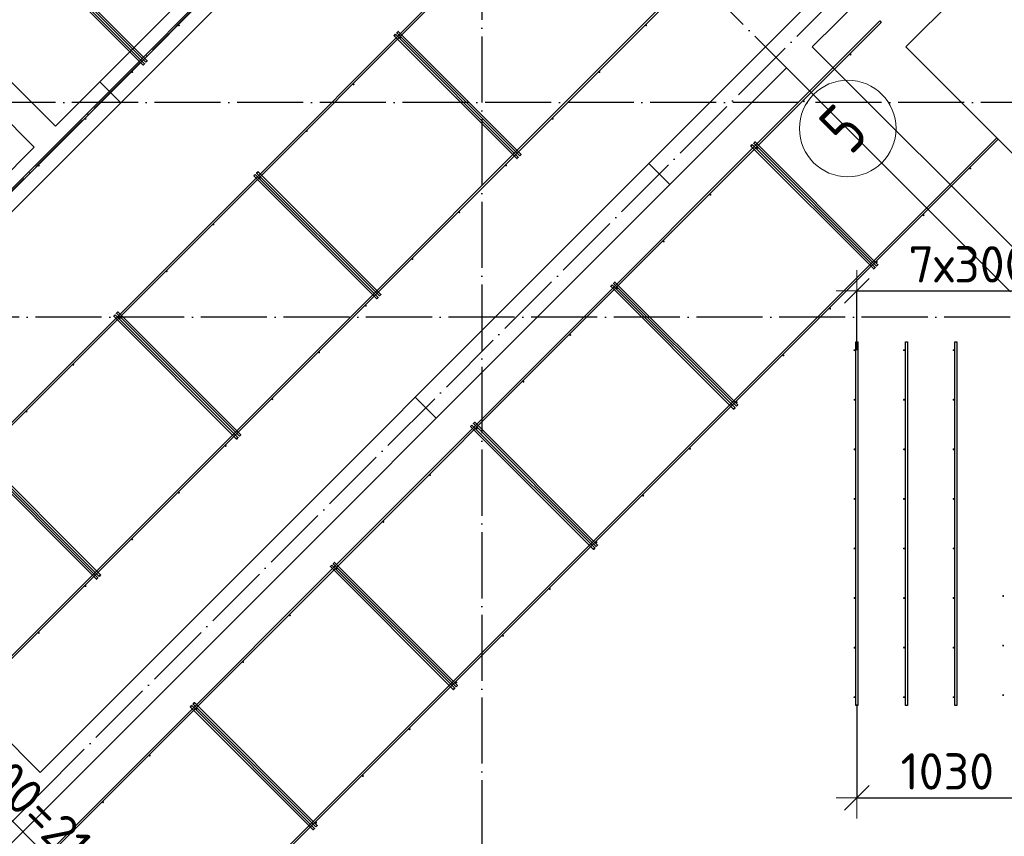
# Model space of a CAD drawing. Header units: millimetres. Extents: x -3483 to 105345, y -283423 to 72284.
# Tile 112 of 157: x 95652 to 101613, y 10758 to 15700. Entities that reach past the tile are written whole.
import ezdxf

# ---------------------------------------------------------------- set-up
doc = ezdxf.new("R2010")
doc.units = ezdxf.units.MM
doc.header["$PDMODE"] = 65
for name, pattern in [('______11', [500, 400, -50, 0, -50]), ('______2', [270, 200, -70]), ('______5', [1100, 800, -100, 100, -100])]:
    doc.linetypes.add(name, pattern=pattern)
for name, color, linetype, lineweight in [('Арм.стержн. Доп. арматура', 180, 'Continuous', 35), ('Размерная линия_ общее', 7, 'Continuous', 13), ('Стена_ общее', 7, 'Continuous', 35), ('Фундамент_ общее', 7, 'Continuous', 35)]:
    doc.layers.add(name, color=color, linetype=linetype, lineweight=lineweight)
doc.layers.add('Арм.стержн. Фиксатор', color=7, linetype='Continuous', lineweight=35, true_color=0x501e0f)
doc.layers.add('Осевая линия_ общее', color=7, linetype='______5', lineweight=13, true_color=0xa0a0a0)
doc.styles.add('ISOCPEUR', font='ISOCPEUR')
doc.dimstyles.new('DIMSTYLE_4', dxfattribs={"dimtxt": 220, "dimasz": 250, "dimexe": 0, "dimexo": 0, "dimgap": 110, "dimtad": 2, "dimdec": 0, "dimrnd": 5, "dimzin": 12, "dimdsep": 46, "dimtxsty": 'ISOCPEUR', "dimblk1": 'ALL_ML_STRICH', "dimblk2": 'ALL_ML_STRICH', "dimsah": 1, "dimcen": 0, "dimclrd": 7, "dimclre": 256, "dimclrt": 7, "dimadec": 0, "dimazin": 0, "dimtfac": 1, "dimtdec": 0, "dimtix": 1, "dimtmove": 2, "dimatfit": 3, "dimfxl": 0, "dimtzin": 0, "dimlwd": 0, "dimlwe": -3, "dimarcsym": 0})

# ---------------------------------------------------------------- blocks, each defined once
blk = doc.blocks.new('СЛОЖНЫЙ_ОБЪЕКТ_2')
at = {"layer": 'Стена_ общее', "color": 9, "linetype": 'Continuous', "lineweight": -3, "true_color": 0xc7c7c7, "transparency": 33554687}
for p, q in [((95868.1, 15055.4), (99559.2, 18746.5)), ((99686.5, 18619.2), (95995.4, 14928.1)), ((100308.7, 15677.6), (101468.4, 16837.3)), ((101609.8, 16695.8), (100450.2, 15536.2)), ((95868.1, 15055.4), (94538.8, 16384.7)), ((94538.8, 16130.2), (95740.8, 14928.1)), ((100308.7, 15677.6), (100167.3, 15536.2)), ((95776.2, 11145.1), (100167.3, 15536.2)), ((100167.3, 15536.2), (100294.6, 15408.9)), ((101886.4, 14100), (100450.2, 15536.2)), ((100294.6, 15408.9), (94538.8, 9653.1)), ((100294.6, 15408.9), (101650, 14053.5)), ((95740.8, 14928.1), (94637.8, 13825)), ((95868.1, 14800.8), (95995.4, 14928.1)), ((94637.8, 13570.4), (95868.1, 14800.8)), ((95776.2, 11145.1), (93994.3, 12927))]:
    blk.add_line(p, q, dxfattribs=at)
at = {"layer": 'Стена_ общее', "color": 9, "linetype": '______2', "lineweight": -3, "true_color": 0xc7c7c7, "transparency": 33554687}
for p, q in [((96136.8, 15324.1), (96264.1, 15196.8)), ((99587.5, 14701.8), (99460.2, 14829.1)), ((98046, 13414.9), (98173.3, 13287.6))]:
    blk.add_line(p, q, dxfattribs=at)
blk = doc.blocks.new('ALL_ML_STRICH')
at = {"color": 0, "linetype": 'ByBlock', "lineweight": -2}
for p, q in [((0, -0.5), (0, 0.5)), ((-0.3, -0.3), (0.3, 0.3)), ((-1, 0), (0.5, 0))]:
    blk.add_line(p, q, dxfattribs=at)
blk = doc.blocks.new('*D654')
at = {"layer": 'DEFPOINTS', "color": 7, "linetype": 'Continuous', "lineweight": 13, "transparency": 33554687}
for p in [(94885.7, 11570.1), (94531.2, 11215.3), (96016.1, 9730.4)]:
    blk.add_point(p, dxfattribs=at)
at = {"layer": 'Размерная линия_ общее', "color": 253, "linetype": 'Continuous', "lineweight": -2, "true_color": 0xa0a0a0, "transparency": 33554687}
for p, q in [((94601.9, 11286.1), (94885.7, 11570.1)), ((96086.8, 9801.1), (96371.2, 10085.8))]:
    blk.add_line(p, q, dxfattribs=at)
at = {"layer": 'Размерная линия_ общее', "color": 7, "linetype": 'Continuous', "lineweight": -2, "transparency": 33554687}
blk.add_line((94885.7, 11570.1), (96371.2, 10085.8), dxfattribs=at)
at = {"layer": 'Размерная линия_ общее', "color": 7, "linetype": 'Continuous', "lineweight": 13, "transparency": 33554687, "xscale": 250, "yscale": 250, "zscale": 250}
for p, rotation in [((94885.7, 11570.1), 135.0228616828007), ((96371.2, 10085.8), 315.0228616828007)]:
    blk.add_blockref('ALL_ML_STRICH', p, dxfattribs=dict(at, rotation=rotation))
at = {"layer": 'Размерная линия_ общее', "color": 7, "linetype": 'Continuous', "lineweight": 13, "transparency": 33554687, "insert": (95298, 11539.8), "char_height": 220, "width": 11, "attachment_point": 1, "rotation": 315.02286, "line_spacing_factor": 0.60241, "style": 'ISOCPEUR'}
blk.add_mtext('7х300=2100', dxfattribs=at)
blk = doc.blocks.new('*D686')
at = {"layer": 'DEFPOINTS', "color": 7, "linetype": 'Continuous', "lineweight": 13, "transparency": 33554687}
for p in [(100720, 11656.3), (101750, 11251), (100720, 10990.7)]:
    blk.add_point(p, dxfattribs=at)
at = {"layer": 'Размерная линия_ общее', "color": 253, "linetype": 'Continuous', "lineweight": -2, "true_color": 0xa0a0a0, "transparency": 33554687}
for p, q in [((100720, 11556.3), (100720, 10990.7)), ((101750, 10990.7), (101750, 10990.7))]:
    blk.add_line(p, q, dxfattribs=at)
at = {"layer": 'Размерная линия_ общее', "color": 7, "linetype": 'Continuous', "lineweight": -2, "transparency": 33554687}
blk.add_line((100720, 10990.7), (101750, 10990.7), dxfattribs=at)
at = {"layer": 'Размерная линия_ общее', "color": 7, "linetype": 'Continuous', "lineweight": 13, "transparency": 33554687, "xscale": 250, "yscale": 250, "zscale": 250, "rotation": 180}
blk.add_blockref('ALL_ML_STRICH', (100720, 10990.7), dxfattribs=at)
at = {"layer": 'Размерная линия_ общее', "color": 7, "linetype": 'Continuous', "lineweight": 13, "transparency": 33554687, "xscale": 250, "yscale": 250, "zscale": 250}
blk.add_blockref('ALL_ML_STRICH', (101750, 10990.7), dxfattribs=at)
at = {"layer": 'Размерная линия_ общее', "color": 7, "linetype": 'Continuous', "lineweight": 13, "transparency": 33554687, "insert": (101268, 11150.7), "char_height": 220, "width": 880, "attachment_point": 5, "style": 'ISOCPEUR'}
blk.add_mtext('\\A1;{1030}', dxfattribs=at)
blk = doc.blocks.new('*D688')
at = {"layer": 'DEFPOINTS', "color": 7, "linetype": 'Continuous', "lineweight": 13, "transparency": 33554687}
for p in [(100720, 14059.5), (100720, 13600.3), (102820, 13604.7)]:
    blk.add_point(p, dxfattribs=at)
at = {"layer": 'Размерная линия_ общее', "color": 253, "linetype": 'Continuous', "lineweight": -2, "true_color": 0xa0a0a0, "transparency": 33554687}
for p, q in [((100720, 13700.3), (100720, 14059.5)), ((102820, 13704.7), (102820, 14059.5))]:
    blk.add_line(p, q, dxfattribs=at)
at = {"layer": 'Размерная линия_ общее', "color": 7, "linetype": 'Continuous', "lineweight": -2, "transparency": 33554687}
blk.add_line((100720, 14059.5), (102820, 14059.5), dxfattribs=at)
at = {"layer": 'Размерная линия_ общее', "color": 7, "linetype": 'Continuous', "lineweight": 13, "transparency": 33554687, "xscale": 250, "yscale": 250, "zscale": 250, "rotation": 180}
blk.add_blockref('ALL_ML_STRICH', (100720, 14059.5), dxfattribs=at)
at = {"layer": 'Размерная линия_ общее', "color": 7, "linetype": 'Continuous', "lineweight": 13, "transparency": 33554687, "xscale": 250, "yscale": 250, "zscale": 250}
blk.add_blockref('ALL_ML_STRICH', (102820, 14059.5), dxfattribs=at)
at = {"layer": 'Размерная линия_ общее', "color": 7, "linetype": 'Continuous', "lineweight": 13, "transparency": 33554687, "insert": (101033, 14329.5), "char_height": 220, "width": 11, "attachment_point": 1, "line_spacing_factor": 0.60241, "style": 'ISOCPEUR'}
blk.add_mtext('7х300=2100', dxfattribs=at)
blk = doc.blocks.new('СЛОЖНЫЙ_ОБЪЕКТ_10')
at = {"layer": 'Осевая линия_ общее', "color": 253, "linetype": '______11', "lineweight": -3, "true_color": 0xa0a0a0, "transparency": 33554687}
for p, q in [((100386.5, 15317), (94623.6, 21079.9)), ((87969.7, 7029.7), (100704.7, 19764.7)), ((95052.9, 10294.4), (102613.9, 17855.5))]:
    blk.add_line(p, q, dxfattribs=at)
at = {"layer": 'Осевая линия_ общее', "color": 7, "linetype": 'Continuous', "lineweight": 13, "transparency": 33554687}
blk.add_circle((100665.4, 15041.6), 292.4, dxfattribs=at)
at = {"layer": 'Осевая линия_ общее', "color": 7, "linetype": 'Continuous', "lineweight": 13, "transparency": 33554687, "insert": (100683.4, 14875.1), "char_height": 300, "width": 326.407, "attachment_point": 7, "rotation": 45, "style": 'ISOCPEUR'}
blk.add_mtext('\\W0.78;5', dxfattribs=at)

msp = doc.modelspace()

# ---------------------------------------------------------------- hatches: boundary and pattern name
at = {"layer": 'Арм.стержн. Доп. арматура', "linetype": 'Continuous', "lineweight": 35, "transparency": 33554687}
for points in [[(100712, 13700), (100711.5, 13702.3), (100710.2, 13704.2), (100708.3, 13705.5), (100706, 13706), (100703.7, 13705.5), (100701.8, 13704.2), (100700.5, 13702.3), (100700, 13700), (100700.5, 13697.7), (100701.8, 13695.8), (100703.7, 13694.5), (100706, 13694), (100708.3, 13694.5), (100710.2, 13695.8), (100711.5, 13697.7)], [(101012, 13700), (101011.5, 13702.3), (101010.2, 13704.2), (101008.3, 13705.5), (101006, 13706), (101003.7, 13705.5), (101001.8, 13704.2), (101000.5, 13702.3), (101000, 13700), (101000.5, 13697.7), (101001.8, 13695.8), (101003.7, 13694.5), (101006, 13694), (101008.3, 13694.5), (101010.2, 13695.8), (101011.5, 13697.7)], [(101312, 13700), (101311.5, 13702.3), (101310.2, 13704.2), (101308.3, 13705.5), (101306, 13706), (101303.7, 13705.5), (101301.8, 13704.2), (101300.5, 13702.3), (101300, 13700), (101300.5, 13697.7), (101301.8, 13695.8), (101303.7, 13694.5), (101306, 13694), (101308.3, 13694.5), (101310.2, 13695.8), (101311.5, 13697.7)], [(100712, 13400), (100711.5, 13402.3), (100710.2, 13404.2), (100708.3, 13405.5), (100706, 13406), (100703.7, 13405.5), (100701.8, 13404.2), (100700.5, 13402.3), (100700, 13400), (100700.5, 13397.7), (100701.8, 13395.8), (100703.7, 13394.5), (100706, 13394), (100708.3, 13394.5), (100710.2, 13395.8), (100711.5, 13397.7)], [(101012, 13400), (101011.5, 13402.3), (101010.2, 13404.2), (101008.3, 13405.5), (101006, 13406), (101003.7, 13405.5), (101001.8, 13404.2), (101000.5, 13402.3), (101000, 13400), (101000.5, 13397.7), (101001.8, 13395.8), (101003.7, 13394.5), (101006, 13394), (101008.3, 13394.5), (101010.2, 13395.8), (101011.5, 13397.7)], [(101312, 13400), (101311.5, 13402.3), (101310.2, 13404.2), (101308.3, 13405.5), (101306, 13406), (101303.7, 13405.5), (101301.8, 13404.2), (101300.5, 13402.3), (101300, 13400), (101300.5, 13397.7), (101301.8, 13395.8), (101303.7, 13394.5), (101306, 13394), (101308.3, 13394.5), (101310.2, 13395.8), (101311.5, 13397.7)], [(100712, 13100), (100711.5, 13102.3), (100710.2, 13104.2), (100708.3, 13105.5), (100706, 13106), (100703.7, 13105.5), (100701.8, 13104.2), (100700.5, 13102.3), (100700, 13100), (100700.5, 13097.7), (100701.8, 13095.8), (100703.7, 13094.5), (100706, 13094), (100708.3, 13094.5), (100710.2, 13095.8), (100711.5, 13097.7)], [(101012, 13100), (101011.5, 13102.3), (101010.2, 13104.2), (101008.3, 13105.5), (101006, 13106), (101003.7, 13105.5), (101001.8, 13104.2), (101000.5, 13102.3), (101000, 13100), (101000.5, 13097.7), (101001.8, 13095.8), (101003.7, 13094.5), (101006, 13094), (101008.3, 13094.5), (101010.2, 13095.8), (101011.5, 13097.7)], [(101312, 13100), (101311.5, 13102.3), (101310.2, 13104.2), (101308.3, 13105.5), (101306, 13106), (101303.7, 13105.5), (101301.8, 13104.2), (101300.5, 13102.3), (101300, 13100), (101300.5, 13097.7), (101301.8, 13095.8), (101303.7, 13094.5), (101306, 13094), (101308.3, 13094.5), (101310.2, 13095.8), (101311.5, 13097.7)], [(100712, 12800), (100711.5, 12802.3), (100710.2, 12804.2), (100708.3, 12805.5), (100706, 12806), (100703.7, 12805.5), (100701.8, 12804.2), (100700.5, 12802.3), (100700, 12800), (100700.5, 12797.7), (100701.8, 12795.8), (100703.7, 12794.5), (100706, 12794), (100708.3, 12794.5), (100710.2, 12795.8), (100711.5, 12797.7)], [(101012, 12800), (101011.5, 12802.3), (101010.2, 12804.2), (101008.3, 12805.5), (101006, 12806), (101003.7, 12805.5), (101001.8, 12804.2), (101000.5, 12802.3), (101000, 12800), (101000.5, 12797.7), (101001.8, 12795.8), (101003.7, 12794.5), (101006, 12794), (101008.3, 12794.5), (101010.2, 12795.8), (101011.5, 12797.7)], [(101312, 12800), (101311.5, 12802.3), (101310.2, 12804.2), (101308.3, 12805.5), (101306, 12806), (101303.7, 12805.5), (101301.8, 12804.2), (101300.5, 12802.3), (101300, 12800), (101300.5, 12797.7), (101301.8, 12795.8), (101303.7, 12794.5), (101306, 12794), (101308.3, 12794.5), (101310.2, 12795.8), (101311.5, 12797.7)], [(100712, 12500), (100711.5, 12502.3), (100710.2, 12504.2), (100708.3, 12505.5), (100706, 12506), (100703.7, 12505.5), (100701.8, 12504.2), (100700.5, 12502.3), (100700, 12500), (100700.5, 12497.7), (100701.8, 12495.8), (100703.7, 12494.5), (100706, 12494), (100708.3, 12494.5), (100710.2, 12495.8), (100711.5, 12497.7)], [(101012, 12500), (101011.5, 12502.3), (101010.2, 12504.2), (101008.3, 12505.5), (101006, 12506), (101003.7, 12505.5), (101001.8, 12504.2), (101000.5, 12502.3), (101000, 12500), (101000.5, 12497.7), (101001.8, 12495.8), (101003.7, 12494.5), (101006, 12494), (101008.3, 12494.5), (101010.2, 12495.8), (101011.5, 12497.7)], [(101312, 12500), (101311.5, 12502.3), (101310.2, 12504.2), (101308.3, 12505.5), (101306, 12506), (101303.7, 12505.5), (101301.8, 12504.2), (101300.5, 12502.3), (101300, 12500), (101300.5, 12497.7), (101301.8, 12495.8), (101303.7, 12494.5), (101306, 12494), (101308.3, 12494.5), (101310.2, 12495.8), (101311.5, 12497.7)], [(100712, 12200), (100711.5, 12202.3), (100710.2, 12204.2), (100708.3, 12205.5), (100706, 12206), (100703.7, 12205.5), (100701.8, 12204.2), (100700.5, 12202.3), (100700, 12200), (100700.5, 12197.7), (100701.8, 12195.8), (100703.7, 12194.5), (100706, 12194), (100708.3, 12194.5), (100710.2, 12195.8), (100711.5, 12197.7)], [(101012, 12200), (101011.5, 12202.3), (101010.2, 12204.2), (101008.3, 12205.5), (101006, 12206), (101003.7, 12205.5), (101001.8, 12204.2), (101000.5, 12202.3), (101000, 12200), (101000.5, 12197.7), (101001.8, 12195.8), (101003.7, 12194.5), (101006, 12194), (101008.3, 12194.5), (101010.2, 12195.8), (101011.5, 12197.7)], [(101312, 12200), (101311.5, 12202.3), (101310.2, 12204.2), (101308.3, 12205.5), (101306, 12206), (101303.7, 12205.5), (101301.8, 12204.2), (101300.5, 12202.3), (101300, 12200), (101300.5, 12197.7), (101301.8, 12195.8), (101303.7, 12194.5), (101306, 12194), (101308.3, 12194.5), (101310.2, 12195.8), (101311.5, 12197.7)], [(101612, 12212.5), (101611.5, 12214.8), (101610.2, 12216.7), (101608.3, 12218), (101606, 12218.5), (101603.7, 12218), (101601.8, 12216.7), (101600.5, 12214.8), (101600, 12212.5), (101600.5, 12210.2), (101601.8, 12208.3), (101603.7, 12207), (101606, 12206.5), (101608.3, 12207), (101610.2, 12208.3), (101611.5, 12210.2)], [(100712, 11900), (100711.5, 11902.3), (100710.2, 11904.2), (100708.3, 11905.5), (100706, 11906), (100703.7, 11905.5), (100701.8, 11904.2), (100700.5, 11902.3), (100700, 11900), (100700.5, 11897.7), (100701.8, 11895.8), (100703.7, 11894.5), (100706, 11894), (100708.3, 11894.5), (100710.2, 11895.8), (100711.5, 11897.7)], [(101012, 11900), (101011.5, 11902.3), (101010.2, 11904.2), (101008.3, 11905.5), (101006, 11906), (101003.7, 11905.5), (101001.8, 11904.2), (101000.5, 11902.3), (101000, 11900), (101000.5, 11897.7), (101001.8, 11895.8), (101003.7, 11894.5), (101006, 11894), (101008.3, 11894.5), (101010.2, 11895.8), (101011.5, 11897.7)], [(101312, 11900), (101311.5, 11902.3), (101310.2, 11904.2), (101308.3, 11905.5), (101306, 11906), (101303.7, 11905.5), (101301.8, 11904.2), (101300.5, 11902.3), (101300, 11900), (101300.5, 11897.7), (101301.8, 11895.8), (101303.7, 11894.5), (101306, 11894), (101308.3, 11894.5), (101310.2, 11895.8), (101311.5, 11897.7)], [(101612, 11912.5), (101611.5, 11914.8), (101610.2, 11916.7), (101608.3, 11918), (101606, 11918.5), (101603.7, 11918), (101601.8, 11916.7), (101600.5, 11914.8), (101600, 11912.5), (101600.5, 11910.2), (101601.8, 11908.3), (101603.7, 11907), (101606, 11906.5), (101608.3, 11907), (101610.2, 11908.3), (101611.5, 11910.2)], [(100712, 11600), (100711.5, 11602.3), (100710.2, 11604.2), (100708.3, 11605.5), (100706, 11606), (100703.7, 11605.5), (100701.8, 11604.2), (100700.5, 11602.3), (100700, 11600), (100700.5, 11597.7), (100701.8, 11595.8), (100703.7, 11594.5), (100706, 11594), (100708.3, 11594.5), (100710.2, 11595.8), (100711.5, 11597.7)], [(101012, 11600), (101011.5, 11602.3), (101010.2, 11604.2), (101008.3, 11605.5), (101006, 11606), (101003.7, 11605.5), (101001.8, 11604.2), (101000.5, 11602.3), (101000, 11600), (101000.5, 11597.7), (101001.8, 11595.8), (101003.7, 11594.5), (101006, 11594), (101008.3, 11594.5), (101010.2, 11595.8), (101011.5, 11597.7)], [(101312, 11600), (101311.5, 11602.3), (101310.2, 11604.2), (101308.3, 11605.5), (101306, 11606), (101303.7, 11605.5), (101301.8, 11604.2), (101300.5, 11602.3), (101300, 11600), (101300.5, 11597.7), (101301.8, 11595.8), (101303.7, 11594.5), (101306, 11594), (101308.3, 11594.5), (101310.2, 11595.8), (101311.5, 11597.7)], [(101612, 11612.5), (101611.5, 11614.8), (101610.2, 11616.7), (101608.3, 11618), (101606, 11618.5), (101603.7, 11618), (101601.8, 11616.7), (101600.5, 11614.8), (101600, 11612.5), (101600.5, 11610.2), (101601.8, 11608.3), (101603.7, 11607), (101606, 11606.5), (101608.3, 11607), (101610.2, 11608.3), (101611.5, 11610.2)]]:
    msp.add_hatch(color=34, dxfattribs=at).paths.add_polyline_path(points)
at = {"layer": 'Арм.стержн. Фиксатор', "linetype": 'Continuous', "lineweight": 35, "transparency": 33554687}
for points in [[(96622.3, 15666.1), (96621.8, 15668.4), (96620.5, 15670.3), (96618.6, 15671.6), (96616.3, 15672.1), (96614, 15671.6), (96612.1, 15670.3), (96610.8, 15668.4), (96610.3, 15666.1), (96610.8, 15663.8), (96612.1, 15661.8), (96614, 15660.5), (96616.3, 15660.1), (96618.6, 15660.5), (96620.5, 15661.8), (96621.8, 15663.8)], [(99450.7, 15666.1), (99450.3, 15668.4), (99449, 15670.3), (99447, 15671.6), (99444.7, 15672.1), (99442.4, 15671.6), (99440.5, 15670.3), (99439.2, 15668.4), (99438.7, 15666.1), (99439.2, 15663.8), (99440.5, 15661.8), (99442.4, 15660.5), (99444.7, 15660.1), (99447, 15660.5), (99449, 15661.8), (99450.3, 15663.8)], [(97962.3, 15591.8), (97961.8, 15594.1), (97960.5, 15596.1), (97958.6, 15597.4), (97956.3, 15597.8), (97954, 15597.4), (97952, 15596.1), (97950.7, 15594.1), (97950.3, 15591.8), (97950.7, 15589.5), (97952, 15587.6), (97954, 15586.3), (97956.3, 15585.8), (97958.6, 15586.3), (97960.5, 15587.6), (97961.8, 15589.5)], [(100688.2, 15489.3), (100687.7, 15491.6), (100686.4, 15493.6), (100684.5, 15494.9), (100682.2, 15495.3), (100679.9, 15494.9), (100677.9, 15493.6), (100676.6, 15491.6), (100676.2, 15489.3), (100676.6, 15487), (100677.9, 15485.1), (100679.9, 15483.8), (100682.2, 15483.3), (100684.5, 15483.8), (100686.4, 15485.1), (100687.7, 15487)], [(96339.5, 15383.2), (96339, 15385.5), (96337.7, 15387.5), (96335.8, 15388.8), (96333.5, 15389.2), (96331.2, 15388.8), (96329.2, 15387.5), (96327.9, 15385.5), (96327.5, 15383.2), (96327.9, 15381), (96329.2, 15379), (96331.2, 15377.7), (96333.5, 15377.2), (96335.8, 15377.7), (96337.7, 15379), (96339, 15381)], [(99167.9, 15383.2), (99167.4, 15385.5), (99166.1, 15387.5), (99164.2, 15388.8), (99161.9, 15389.2), (99159.6, 15388.8), (99157.6, 15387.5), (99156.3, 15385.5), (99155.9, 15383.2), (99156.3, 15381), (99157.6, 15379), (99159.6, 15377.7), (99161.9, 15377.2), (99164.2, 15377.7), (99166.1, 15379), (99167.4, 15381)], [(97679.4, 15309), (97679, 15311.3), (97677.7, 15313.2), (97675.7, 15314.5), (97673.4, 15315), (97671.1, 15314.5), (97669.2, 15313.2), (97667.9, 15311.3), (97667.4, 15309), (97667.9, 15306.7), (97669.2, 15304.8), (97671.1, 15303.5), (97673.4, 15303), (97675.7, 15303.5), (97677.7, 15304.8), (97679, 15306.7)], [(100405.3, 15206.5), (100404.9, 15208.8), (100403.6, 15210.7), (100401.6, 15212), (100399.3, 15212.5), (100397, 15212), (100395.1, 15210.7), (100393.8, 15208.8), (100393.3, 15206.5), (100393.8, 15204.2), (100395.1, 15202.2), (100397, 15200.9), (100399.3, 15200.5), (100401.6, 15200.9), (100403.6, 15202.2), (100404.9, 15204.2)], [(96056.6, 15100.4), (96056.2, 15102.7), (96054.9, 15104.6), (96052.9, 15105.9), (96050.6, 15106.4), (96048.3, 15105.9), (96046.4, 15104.6), (96045.1, 15102.7), (96044.6, 15100.4), (96045.1, 15098.1), (96046.4, 15096.2), (96048.3, 15094.9), (96050.6, 15094.4), (96052.9, 15094.9), (96054.9, 15096.2), (96056.2, 15098.1)], [(98885, 15100.4), (98884.6, 15102.7), (98883.3, 15104.6), (98881.3, 15105.9), (98879, 15106.4), (98876.7, 15105.9), (98874.8, 15104.6), (98873.5, 15102.7), (98873, 15100.4), (98873.5, 15098.1), (98874.8, 15096.2), (98876.7, 15094.9), (98879, 15094.4), (98881.3, 15094.9), (98883.3, 15096.2), (98884.6, 15098.1)], [(97396.6, 15026.2), (97396.1, 15028.5), (97394.8, 15030.4), (97392.9, 15031.7), (97390.6, 15032.2), (97388.3, 15031.7), (97386.3, 15030.4), (97385, 15028.5), (97384.6, 15026.2), (97385, 15023.9), (97386.3, 15021.9), (97388.3, 15020.6), (97390.6, 15020.2), (97392.9, 15020.6), (97394.8, 15021.9), (97396.1, 15023.9)], [(100122.5, 14923.6), (100122, 14925.9), (100120.7, 14927.9), (100118.8, 14929.2), (100116.5, 14929.6), (100114.2, 14929.2), (100112.2, 14927.9), (100110.9, 14925.9), (100110.5, 14923.6), (100110.9, 14921.3), (100112.2, 14919.4), (100114.2, 14918.1), (100116.5, 14917.6), (100118.8, 14918.1), (100120.7, 14919.4), (100122, 14921.3)], [(95773.8, 14817.6), (95773.3, 14819.9), (95772, 14821.8), (95770.1, 14823.1), (95767.8, 14823.6), (95765.5, 14823.1), (95763.5, 14821.8), (95762.2, 14819.9), (95761.8, 14817.6), (95762.2, 14815.3), (95763.5, 14813.3), (95765.5, 14812), (95767.8, 14811.6), (95770.1, 14812), (95772, 14813.3), (95773.3, 14815.3)], [(98602.2, 14817.6), (98601.7, 14819.9), (98600.4, 14821.8), (98598.5, 14823.1), (98596.2, 14823.6), (98593.9, 14823.1), (98592, 14821.8), (98590.7, 14819.9), (98590.2, 14817.6), (98590.7, 14815.3), (98592, 14813.3), (98593.9, 14812), (98596.2, 14811.6), (98598.5, 14812), (98600.4, 14813.3), (98601.7, 14815.3)], [(101412.9, 14799.9), (101412.5, 14802.2), (101411.2, 14804.1), (101409.2, 14805.4), (101406.9, 14805.9), (101404.7, 14805.4), (101402.7, 14804.1), (101401.4, 14802.2), (101400.9, 14799.9), (101401.4, 14797.6), (101402.7, 14795.6), (101404.7, 14794.3), (101406.9, 14793.9), (101409.2, 14794.3), (101411.2, 14795.6), (101412.5, 14797.6)], [(97113.7, 14743.3), (97113.3, 14745.6), (97112, 14747.6), (97110, 14748.9), (97107.7, 14749.3), (97105.4, 14748.9), (97103.5, 14747.6), (97102.2, 14745.6), (97101.7, 14743.3), (97102.2, 14741), (97103.5, 14739.1), (97105.4, 14737.8), (97107.7, 14737.3), (97110, 14737.8), (97112, 14739.1), (97113.3, 14741)], [(99839.6, 14640.8), (99839.2, 14643.1), (99837.9, 14645), (99835.9, 14646.3), (99833.6, 14646.8), (99831.3, 14646.3), (99829.4, 14645), (99828.1, 14643.1), (99827.6, 14640.8), (99828.1, 14638.5), (99829.4, 14636.5), (99831.3, 14635.2), (99833.6, 14634.8), (99835.9, 14635.2), (99837.9, 14636.5), (99839.2, 14638.5)], [(98319.4, 14534.7), (98318.9, 14537), (98317.6, 14539), (98315.7, 14540.3), (98313.4, 14540.7), (98311.1, 14540.3), (98309.1, 14539), (98307.8, 14537), (98307.4, 14534.7), (98307.8, 14532.4), (98309.1, 14530.5), (98311.1, 14529.2), (98313.4, 14528.7), (98315.7, 14529.2), (98317.6, 14530.5), (98318.9, 14532.4)], [(101130.1, 14517), (101129.6, 14519.3), (101128.3, 14521.3), (101126.4, 14522.6), (101124.1, 14523), (101121.8, 14522.6), (101119.9, 14521.3), (101118.6, 14519.3), (101118.1, 14517), (101118.6, 14514.7), (101119.9, 14512.8), (101121.8, 14511.5), (101124.1, 14511), (101126.4, 14511.5), (101128.3, 14512.8), (101129.6, 14514.7)], [(96830.9, 14460.5), (96830.4, 14462.8), (96829.1, 14464.7), (96827.2, 14466), (96824.9, 14466.5), (96822.6, 14466), (96820.7, 14464.7), (96819.4, 14462.8), (96818.9, 14460.5), (96819.4, 14458.2), (96820.7, 14456.2), (96822.6, 14454.9), (96824.9, 14454.5), (96827.2, 14454.9), (96829.1, 14456.2), (96830.4, 14458.2)], [(99556.8, 14357.9), (99556.3, 14360.2), (99555, 14362.2), (99553.1, 14363.5), (99550.8, 14363.9), (99548.5, 14363.5), (99546.6, 14362.2), (99545.3, 14360.2), (99544.8, 14357.9), (99545.3, 14355.6), (99546.6, 14353.7), (99548.5, 14352.4), (99550.8, 14351.9), (99553.1, 14352.4), (99555, 14353.7), (99556.3, 14355.6)], [(98036.5, 14251.9), (98036.1, 14254.2), (98034.8, 14256.1), (98032.8, 14257.4), (98030.5, 14257.9), (98028.2, 14257.4), (98026.3, 14256.1), (98025, 14254.2), (98024.5, 14251.9), (98025, 14249.6), (98026.3, 14247.6), (98028.2, 14246.3), (98030.5, 14245.9), (98032.8, 14246.3), (98034.8, 14247.6), (98036.1, 14249.6)], [(100847.3, 14234.2), (100846.8, 14236.5), (100845.5, 14238.4), (100843.6, 14239.7), (100841.3, 14240.2), (100839, 14239.7), (100837, 14238.4), (100835.7, 14236.5), (100835.3, 14234.2), (100835.7, 14231.9), (100837, 14230), (100839, 14228.7), (100841.3, 14228.2), (100843.6, 14228.7), (100845.5, 14230), (100846.8, 14231.9)], [(96548.1, 14177.6), (96547.6, 14179.9), (96546.3, 14181.9), (96544.4, 14183.2), (96542.1, 14183.6), (96539.8, 14183.2), (96537.8, 14181.9), (96536.5, 14179.9), (96536.1, 14177.6), (96536.5, 14175.3), (96537.8, 14173.4), (96539.8, 14172.1), (96542.1, 14171.6), (96544.4, 14172.1), (96546.3, 14173.4), (96547.6, 14175.3)], [(99274, 14075.1), (99273.5, 14077.4), (99272.2, 14079.3), (99270.2, 14080.6), (99268, 14081.1), (99265.7, 14080.6), (99263.7, 14079.3), (99262.4, 14077.4), (99262, 14075.1), (99262.4, 14072.8), (99263.7, 14070.9), (99265.7, 14069.6), (99268, 14069.1), (99270.2, 14069.6), (99272.2, 14070.9), (99273.5, 14072.8)], [(97753.7, 13969), (97753.2, 13971.3), (97751.9, 13973.3), (97750, 13974.6), (97747.7, 13975), (97745.4, 13974.6), (97743.4, 13973.3), (97742.1, 13971.3), (97741.7, 13969), (97742.1, 13966.7), (97743.4, 13964.8), (97745.4, 13963.5), (97747.7, 13963), (97750, 13963.5), (97751.9, 13964.8), (97753.2, 13966.7)], [(100564.4, 13951.4), (100564, 13953.7), (100562.7, 13955.6), (100560.7, 13956.9), (100558.4, 13957.4), (100556.1, 13956.9), (100554.2, 13955.6), (100552.9, 13953.7), (100552.4, 13951.4), (100552.9, 13949.1), (100554.2, 13947.1), (100556.1, 13945.8), (100558.4, 13945.4), (100560.7, 13945.8), (100562.7, 13947.1), (100564, 13949.1)], [(96265.2, 13894.8), (96264.8, 13897.1), (96263.5, 13899), (96261.5, 13900.3), (96259.2, 13900.8), (96256.9, 13900.3), (96255, 13899), (96253.7, 13897.1), (96253.2, 13894.8), (96253.7, 13892.5), (96255, 13890.5), (96256.9, 13889.2), (96259.2, 13888.8), (96261.5, 13889.2), (96263.5, 13890.5), (96264.8, 13892.5)], [(98991.1, 13792.3), (98990.7, 13794.6), (98989.4, 13796.5), (98987.4, 13797.8), (98985.1, 13798.3), (98982.8, 13797.8), (98980.9, 13796.5), (98979.6, 13794.6), (98979.1, 13792.3), (98979.6, 13790), (98980.9, 13788), (98982.8, 13786.7), (98985.1, 13786.3), (98987.4, 13786.7), (98989.4, 13788), (98990.7, 13790)], [(97470.8, 13686.2), (97470.4, 13688.5), (97469.1, 13690.4), (97467.1, 13691.7), (97464.8, 13692.2), (97462.5, 13691.7), (97460.6, 13690.4), (97459.3, 13688.5), (97458.8, 13686.2), (97459.3, 13683.9), (97460.6, 13681.9), (97462.5, 13680.6), (97464.8, 13680.2), (97467.1, 13680.6), (97469.1, 13681.9), (97470.4, 13683.9)], [(100281.6, 13668.5), (100281.1, 13670.8), (100279.8, 13672.8), (100277.9, 13674.1), (100275.6, 13674.5), (100273.3, 13674.1), (100271.3, 13672.8), (100270, 13670.8), (100269.6, 13668.5), (100270, 13666.2), (100271.3, 13664.3), (100273.3, 13663), (100275.6, 13662.5), (100277.9, 13663), (100279.8, 13664.3), (100281.1, 13666.2)], [(95982.4, 13611.9), (95981.9, 13614.2), (95980.6, 13616.2), (95978.7, 13617.5), (95976.4, 13617.9), (95974.1, 13617.5), (95972.1, 13616.2), (95970.8, 13614.2), (95970.4, 13611.9), (95970.8, 13609.7), (95972.1, 13607.7), (95974.1, 13606.4), (95976.4, 13605.9), (95978.7, 13606.4), (95980.6, 13607.7), (95981.9, 13609.7)], [(98708.3, 13509.4), (98707.8, 13511.7), (98706.5, 13513.7), (98704.6, 13515), (98702.3, 13515.4), (98700, 13515), (98698, 13513.7), (98696.7, 13511.7), (98696.3, 13509.4), (98696.7, 13507.1), (98698, 13505.2), (98700, 13503.9), (98702.3, 13503.4), (98704.6, 13503.9), (98706.5, 13505.2), (98707.8, 13507.1)], [(97188, 13403.3), (97187.5, 13405.6), (97186.2, 13407.6), (97184.3, 13408.9), (97182, 13409.3), (97179.7, 13408.9), (97177.7, 13407.6), (97176.4, 13405.6), (97176, 13403.3), (97176.4, 13401.1), (97177.7, 13399.1), (97179.7, 13397.8), (97182, 13397.3), (97184.3, 13397.8), (97186.2, 13399.1), (97187.5, 13401.1)], [(99998.7, 13385.7), (99998.3, 13388), (99997, 13389.9), (99995, 13391.2), (99992.7, 13391.7), (99990.4, 13391.2), (99988.5, 13389.9), (99987.2, 13388), (99986.7, 13385.7), (99987.2, 13383.4), (99988.5, 13381.4), (99990.4, 13380.1), (99992.7, 13379.7), (99995, 13380.1), (99997, 13381.4), (99998.3, 13383.4)], [(95699.5, 13329.1), (95699.1, 13331.4), (95697.8, 13333.3), (95695.8, 13334.6), (95693.5, 13335.1), (95691.2, 13334.6), (95689.3, 13333.3), (95688, 13331.4), (95687.5, 13329.1), (95688, 13326.8), (95689.3, 13324.9), (95691.2, 13323.6), (95693.5, 13323.1), (95695.8, 13323.6), (95697.8, 13324.9), (95699.1, 13326.8)], [(98425.4, 13226.6), (98425, 13228.9), (98423.7, 13230.8), (98421.7, 13232.1), (98419.4, 13232.6), (98417.1, 13232.1), (98415.2, 13230.8), (98413.9, 13228.9), (98413.4, 13226.6), (98413.9, 13224.3), (98415.2, 13222.3), (98417.1, 13221), (98419.4, 13220.6), (98421.7, 13221), (98423.7, 13222.3), (98425, 13224.3)], [(96905.1, 13120.5), (96904.7, 13122.8), (96903.4, 13124.7), (96901.4, 13126), (96899.1, 13126.5), (96896.8, 13126), (96894.9, 13124.7), (96893.6, 13122.8), (96893.1, 13120.5), (96893.6, 13118.2), (96894.9, 13116.3), (96896.8, 13115), (96899.1, 13114.5), (96901.4, 13115), (96903.4, 13116.3), (96904.7, 13118.2)], [(99715.9, 13102.8), (99715.4, 13105.1), (99714.1, 13107.1), (99712.2, 13108.4), (99709.9, 13108.8), (99707.6, 13108.4), (99705.6, 13107.1), (99704.3, 13105.1), (99703.9, 13102.8), (99704.3, 13100.5), (99705.6, 13098.6), (99707.6, 13097.3), (99709.9, 13096.8), (99712.2, 13097.3), (99714.1, 13098.6), (99715.4, 13100.5)], [(98142.6, 12943.7), (98142.1, 12946), (98140.8, 12948), (98138.9, 12949.3), (98136.6, 12949.7), (98134.3, 12949.3), (98132.3, 12948), (98131, 12946), (98130.6, 12943.7), (98131, 12941.4), (98132.3, 12939.5), (98134.3, 12938.2), (98136.6, 12937.7), (98138.9, 12938.2), (98140.8, 12939.5), (98142.1, 12941.4)], [(96622.3, 12837.7), (96621.8, 12840), (96620.5, 12841.9), (96618.6, 12843.2), (96616.3, 12843.7), (96614, 12843.2), (96612.1, 12841.9), (96610.8, 12840), (96610.3, 12837.7), (96610.8, 12835.4), (96612.1, 12833.4), (96614, 12832.1), (96616.3, 12831.7), (96618.6, 12832.1), (96620.5, 12833.4), (96621.8, 12835.4)], [(99433, 12820), (99432.6, 12822.3), (99431.3, 12824.2), (99429.3, 12825.5), (99427, 12826), (99424.8, 12825.5), (99422.8, 12824.2), (99421.5, 12822.3), (99421, 12820), (99421.5, 12817.7), (99422.8, 12815.7), (99424.8, 12814.4), (99427, 12814), (99429.3, 12814.4), (99431.3, 12815.7), (99432.6, 12817.7)], [(97859.7, 12660.9), (97859.3, 12663.2), (97858, 12665.1), (97856, 12666.4), (97853.7, 12666.9), (97851.4, 12666.4), (97849.5, 12665.1), (97848.2, 12663.2), (97847.7, 12660.9), (97848.2, 12658.6), (97849.5, 12656.6), (97851.4, 12655.3), (97853.7, 12654.9), (97856, 12655.3), (97858, 12656.6), (97859.3, 12658.6)], [(96339.5, 12554.8), (96339, 12557.1), (96337.7, 12559.1), (96335.8, 12560.4), (96333.5, 12560.8), (96331.2, 12560.4), (96329.2, 12559.1), (96327.9, 12557.1), (96327.5, 12554.8), (96327.9, 12552.5), (96329.2, 12550.6), (96331.2, 12549.3), (96333.5, 12548.8), (96335.8, 12549.3), (96337.7, 12550.6), (96339, 12552.5)], [(99150.2, 12537.1), (99149.8, 12539.4), (99148.4, 12541.4), (99146.5, 12542.7), (99144.2, 12543.1), (99141.9, 12542.7), (99140, 12541.4), (99138.7, 12539.4), (99138.2, 12537.1), (99138.7, 12534.8), (99140, 12532.9), (99141.9, 12531.6), (99144.2, 12531.1), (99146.5, 12531.6), (99148.4, 12532.9), (99149.8, 12534.8)], [(97576.9, 12378), (97576.4, 12380.3), (97575.1, 12382.3), (97573.2, 12383.6), (97570.9, 12384), (97568.6, 12383.6), (97566.7, 12382.3), (97565.4, 12380.3), (97564.9, 12378), (97565.4, 12375.7), (97566.7, 12373.8), (97568.6, 12372.5), (97570.9, 12372), (97573.2, 12372.5), (97575.1, 12373.8), (97576.4, 12375.7)], [(96056.6, 12272), (96056.2, 12274.3), (96054.9, 12276.2), (96052.9, 12277.5), (96050.6, 12278), (96048.3, 12277.5), (96046.4, 12276.2), (96045.1, 12274.3), (96044.6, 12272), (96045.1, 12269.7), (96046.4, 12267.7), (96048.3, 12266.4), (96050.6, 12266), (96052.9, 12266.4), (96054.9, 12267.7), (96056.2, 12269.7)], [(98867.4, 12254.3), (98866.9, 12256.6), (98865.6, 12258.5), (98863.7, 12259.8), (98861.4, 12260.3), (98859.1, 12259.8), (98857.1, 12258.5), (98855.8, 12256.6), (98855.4, 12254.3), (98855.8, 12252), (98857.1, 12250.1), (98859.1, 12248.8), (98861.4, 12248.3), (98863.7, 12248.8), (98865.6, 12250.1), (98866.9, 12252)], [(97294.1, 12095.2), (97293.6, 12097.5), (97292.3, 12099.4), (97290.3, 12100.7), (97288.1, 12101.2), (97285.8, 12100.7), (97283.8, 12099.4), (97282.5, 12097.5), (97282.1, 12095.2), (97282.5, 12092.9), (97283.8, 12091), (97285.8, 12089.7), (97288.1, 12089.2), (97290.3, 12089.7), (97292.3, 12091), (97293.6, 12092.9)], [(95773.8, 11989.1), (95773.3, 11991.4), (95772, 11993.4), (95770.1, 11994.7), (95767.8, 11995.1), (95765.5, 11994.7), (95763.5, 11993.4), (95762.2, 11991.4), (95761.8, 11989.1), (95762.2, 11986.8), (95763.5, 11984.9), (95765.5, 11983.6), (95767.8, 11983.1), (95770.1, 11983.6), (95772, 11984.9), (95773.3, 11986.8)], [(98584.5, 11971.5), (98584.1, 11973.8), (98582.8, 11975.7), (98580.8, 11977), (98578.5, 11977.5), (98576.2, 11977), (98574.3, 11975.7), (98573, 11973.8), (98572.5, 11971.5), (98573, 11969.2), (98574.3, 11967.2), (98576.2, 11965.9), (98578.5, 11965.5), (98580.8, 11965.9), (98582.8, 11967.2), (98584.1, 11969.2)], [(97011.2, 11812.4), (97010.8, 11814.7), (97009.5, 11816.6), (97007.5, 11817.9), (97005.2, 11818.4), (97002.9, 11817.9), (97001, 11816.6), (96999.7, 11814.7), (96999.2, 11812.4), (96999.7, 11810.1), (97001, 11808.1), (97002.9, 11806.8), (97005.2, 11806.4), (97007.5, 11806.8), (97009.5, 11808.1), (97010.8, 11810.1)], [(98301.7, 11688.6), (98301.2, 11690.9), (98299.9, 11692.9), (98298, 11694.2), (98295.7, 11694.6), (98293.4, 11694.2), (98291.4, 11692.9), (98290.1, 11690.9), (98289.7, 11688.6), (98290.1, 11686.3), (98291.4, 11684.4), (98293.4, 11683.1), (98295.7, 11682.6), (98298, 11683.1), (98299.9, 11684.4), (98301.2, 11686.3)], [(96728.4, 11529.5), (96727.9, 11531.8), (96726.6, 11533.8), (96724.7, 11535.1), (96722.4, 11535.5), (96720.1, 11535.1), (96718.1, 11533.8), (96716.8, 11531.8), (96716.4, 11529.5), (96716.8, 11527.2), (96718.1, 11525.3), (96720.1, 11524), (96722.4, 11523.5), (96724.7, 11524), (96726.6, 11525.3), (96727.9, 11527.2)], [(98018.8, 11405.8), (98018.4, 11408.1), (98017.1, 11410), (98015.1, 11411.3), (98012.8, 11411.8), (98010.5, 11411.3), (98008.6, 11410), (98007.3, 11408.1), (98006.8, 11405.8), (98007.3, 11403.5), (98008.6, 11401.5), (98010.5, 11400.2), (98012.8, 11399.8), (98015.1, 11400.2), (98017.1, 11401.5), (98018.4, 11403.5)], [(96445.5, 11246.7), (96445.1, 11249), (96443.8, 11250.9), (96441.8, 11252.2), (96439.5, 11252.7), (96437.2, 11252.2), (96435.3, 11250.9), (96434, 11249), (96433.5, 11246.7), (96434, 11244.4), (96435.3, 11242.4), (96437.2, 11241.1), (96439.5, 11240.7), (96441.8, 11241.1), (96443.8, 11242.4), (96445.1, 11244.4)], [(97736, 11122.9), (97735.5, 11125.2), (97734.2, 11127.2), (97732.3, 11128.5), (97730, 11128.9), (97727.7, 11128.5), (97725.8, 11127.2), (97724.4, 11125.2), (97724, 11122.9), (97724.4, 11120.6), (97725.8, 11118.7), (97727.7, 11117.4), (97730, 11116.9), (97732.3, 11117.4), (97734.2, 11118.7), (97735.5, 11120.6)], [(96162.7, 10963.8), (96162.2, 10966.1), (96160.9, 10968.1), (96159, 10969.4), (96156.7, 10969.8), (96154.4, 10969.4), (96152.4, 10968.1), (96151.1, 10966.1), (96150.7, 10963.8), (96151.1, 10961.5), (96152.4, 10959.6), (96154.4, 10958.3), (96156.7, 10957.8), (96159, 10958.3), (96160.9, 10959.6), (96162.2, 10961.5)], [(97453.2, 10840.1), (97452.7, 10842.4), (97451.4, 10844.3), (97449.4, 10845.6), (97447.2, 10846.1), (97444.9, 10845.6), (97442.9, 10844.3), (97441.6, 10842.4), (97441.2, 10840.1), (97441.6, 10837.8), (97442.9, 10835.8), (97444.9, 10834.5), (97447.2, 10834.1), (97449.4, 10834.5), (97451.4, 10835.8), (97452.7, 10837.8)]]:
    msp.add_hatch(color=34, dxfattribs=at).paths.add_polyline_path(points)

# ---------------------------------------------------------------- linework, layer by layer
at = {"layer": 'Арм.стержн. Доп. арматура', "color": 34, "linetype": 'Continuous', "lineweight": 25, "transparency": 33554687}
for points in [[(100726, 13750), (100726, 11550), (100714, 11550), (100714, 13750), (100726, 13750)], [(100726, 13750), (100726, 11550), (100714, 11550), (100714, 13750), (100726, 13750)], [(101026, 13750), (101026, 11550), (101014, 11550), (101014, 13750), (101026, 13750)], [(101026, 13750), (101026, 11550), (101014, 11550), (101014, 13750), (101026, 13750)], [(101326, 13750), (101326, 11550), (101314, 11550), (101314, 13750), (101326, 13750)], [(101326, 13750), (101326, 11550), (101314, 11550), (101314, 13750), (101326, 13750)]]:
    msp.add_lwpolyline(points, dxfattribs=at)
at = {"layer": 'Арм.стержн. Фиксатор', "color": 34, "linetype": 'Continuous', "lineweight": 35, "transparency": 33554687}
for points in [[(86081.2, 5156.4), (100039.5, 19114.7), (100048, 19106.2), (86089.7, 5147.9), (86081.2, 5156.4)], [(86081.2, 5156.4), (100039.5, 19114.7), (100048, 19106.2), (86089.7, 5147.9), (86081.2, 5156.4)], [(95664.1, 16177.5), (96408.1, 15433.6), (96399.6, 15425.1), (95655.6, 16169), (95664.1, 16177.5)], [(96416.4, 15442.2), (95672.5, 16186.2), (95680.9, 16194.6), (96424.9, 15450.7), (96416.4, 15442.2)], [(98679.1, 14876.6), (97935.2, 15620.5), (97943.7, 15629), (98687.6, 14885), (98679.1, 14876.6)], [(97926.9, 15611.8), (98670.8, 14867.9), (98662.3, 14859.4), (97918.4, 15603.3), (97926.9, 15611.8)], [(100087.5, 14944), (100831.4, 14200.1), (100822.9, 14191.6), (100079, 14935.5), (100087.5, 14944)], [(100839.7, 14208.7), (100095.8, 14952.7), (100104.3, 14961.2), (100848.2, 14217.2), (100839.7, 14208.7)], [(97078.3, 14763.3), (97822.3, 14019.4), (97813.8, 14010.9), (97069.9, 14754.8), (97078.3, 14763.3)], [(97830.6, 14028), (97086.7, 14771.9), (97095.2, 14780.4), (97839.1, 14036.5), (97830.6, 14028)], [(99239, 14095.5), (99982.9, 13351.6), (99974.4, 13343.1), (99230.5, 14087), (99239, 14095.5)], [(99991.2, 13360.2), (99247.3, 14104.1), (99255.8, 14112.6), (99999.7, 13368.7), (99991.2, 13360.2)], [(96229.8, 13914.8), (96973.7, 13170.8), (96965.3, 13162.4), (96221.3, 13906.3), (96229.8, 13914.8)], [(96982.1, 13179.5), (96238.1, 13923.4), (96246.6, 13931.9), (96990.5, 13188), (96982.1, 13179.5)], [(98390.4, 13247), (99134.4, 12503), (99125.9, 12494.6), (98382, 13238.5), (98390.4, 13247)], [(99142.7, 12511.7), (98398.8, 13255.6), (98407.2, 13264.1), (99151.2, 12520.2), (99142.7, 12511.7)], [(95381.3, 13066.2), (96125.2, 12322.3), (96116.7, 12313.8), (95372.8, 13057.8), (95381.3, 13066.2)], [(96133.5, 12331), (95389.6, 13074.9), (95398.1, 13083.4), (96142, 12339.5), (96133.5, 12331)], [(97541.9, 12398.4), (98285.8, 11654.5), (98277.3, 11646), (97533.4, 12389.9), (97541.9, 12398.4)], [(98294.2, 11663.2), (97550.2, 12407.1), (97558.7, 12415.6), (98302.6, 11671.6), (98294.2, 11663.2)], [(97445.6, 10814.6), (96701.7, 11558.6), (96710.2, 11567), (97454.1, 10823.1), (97445.6, 10814.6)], [(96693.4, 11549.9), (97437.3, 10806), (97428.8, 10797.5), (96684.9, 11541.4), (96693.4, 11549.9)]]:
    msp.add_lwpolyline(points, dxfattribs=at)
at = {"layer": 'Арм.стержн. Фиксатор', "color": 34, "linetype": 'Continuous', "lineweight": 25, "transparency": 33554687}
for points in [[(94393.4, 12054.5), (100746.6, 18407.6), (100755.1, 18399.1), (94401.9, 12046), (94393.4, 12054.5)], [(94393.4, 12054.5), (100746.6, 18407.6), (100755.1, 18399.1), (94401.9, 12046), (94393.4, 12054.5)], [(95100.5, 11347.4), (101453.7, 17700.5), (101462.2, 17692), (95109, 11338.9), (95100.5, 11347.4)], [(95100.5, 11347.4), (101453.7, 17700.5), (101462.2, 17692), (95109, 11338.9), (95100.5, 11347.4)], [(95807.7, 10640.3), (100859.7, 15692.3), (100868.2, 15683.8), (95816.1, 10631.8), (95807.7, 10640.3)], [(95807.7, 10640.3), (100859.7, 15692.3), (100868.2, 15683.8), (95816.1, 10631.8), (95807.7, 10640.3)], [(96514.8, 9933.2), (101566.8, 14985.2), (101575.3, 14976.7), (96523.2, 9924.7), (96514.8, 9933.2)], [(96514.8, 9933.2), (101566.8, 14985.2), (101575.3, 14976.7), (96523.2, 9924.7), (96514.8, 9933.2)]]:
    msp.add_lwpolyline(points, dxfattribs=at)
at = {"layer": 'Осевая линия_ общее', "color": 253, "linetype": '______11', "lineweight": -3, "true_color": 0xa0a0a0, "transparency": 33554687}
for p, q in [((98450, 21600), (98450, -2827.9)), ((102370, 15200), (77142.2, 15200)), ((105150, 13900), (77142.2, 13900))]:
    msp.add_line(p, q, dxfattribs=at)
at = {"layer": 'Фундамент_ общее', "color": 7, "lineweight": 25, "transparency": 33554687}
for p, q in [((102316.9, 16837.3), (101015.9, 15536.2)), ((101015.9, 15536.2), (102052, 14500))]:
    msp.add_line(p, q, dxfattribs=at)
at = {"layer": 'Фундамент_ общее', "color": 7, "linetype": 'Continuous', "lineweight": 25, "transparency": 33554687}
for p, q in [((102316.9, 16837.3), (101015.9, 15536.2)), ((101015.9, 15536.2), (102052, 14500))]:
    msp.add_line(p, q, dxfattribs=at)

# ---------------------------------------------------------------- block references
at = {"layer": 'Осевая линия_ общее', "color": 253, "linetype": '______11', "lineweight": -3, "true_color": 0xa0a0a0, "transparency": 33554687}
msp.add_blockref('СЛОЖНЫЙ_ОБЪЕКТ_10', (0, 0), dxfattribs=at)
at = {"layer": 'Стена_ общее', "color": 9, "linetype": 'Continuous', "lineweight": -3, "true_color": 0xc7c7c7, "transparency": 33554687}
msp.add_blockref('СЛОЖНЫЙ_ОБЪЕКТ_2', (0, 0), dxfattribs=at)

# ---------------------------------------------------------------- dimensions: what is measured, and where the dimension line sits
at = {"layer": 'Размерная линия_ общее', "color": 7, "linetype": 'Continuous', "lineweight": 13, "transparency": 33554687}
dim = msp.add_linear_dim(base=(102820, 14059.5), p1=(100720, 13700.3), p2=(102820, 13704.7), text='7х300=2100', dimstyle='DIMSTYLE_4', override={"dimpost": '<>', "dimclrd": 7, "dimclre": 253, "dimclrt": 7, "dimlwd": 0, "dimlwe": 65533}, dxfattribs=at)
dim.commit()
dim.dimension.update_dxf_attribs({"geometry": '*D688', "text_midpoint": (101770, 14169.5), "dimtype": 160})
dim = msp.add_linear_dim(base=(96371.2, 10085.8), p1=(94601.9, 11286.1), p2=(96086.8, 9801.1), angle=315.02286, text='7х300=2100', dimstyle='DIMSTYLE_4', override={"dimpost": '<>', "dimclrd": 7, "dimclre": 253, "dimclrt": 7, "dimlwd": 0, "dimlwe": 65533}, dxfattribs=at)
dim.commit()
dim.dimension.update_dxf_attribs({"geometry": '*D654', "text_midpoint": (95706.2, 10905.7), "dimtype": 160})
dim = msp.add_linear_dim(base=(101750, 10990.7), p1=(100720, 11556.3), p2=(101750, 10990.7), dimstyle='DIMSTYLE_4', override={"dimpost": '<>', "dimclrd": 7, "dimclre": 253, "dimclrt": 7, "dimlwd": 0, "dimlwe": 65533}, dxfattribs=at)
dim.commit()
dim.dimension.update_dxf_attribs({"geometry": '*D686', "text_midpoint": (101268, 11150.7), "dimtype": 160})

doc.saveas('drawing.dxf')
